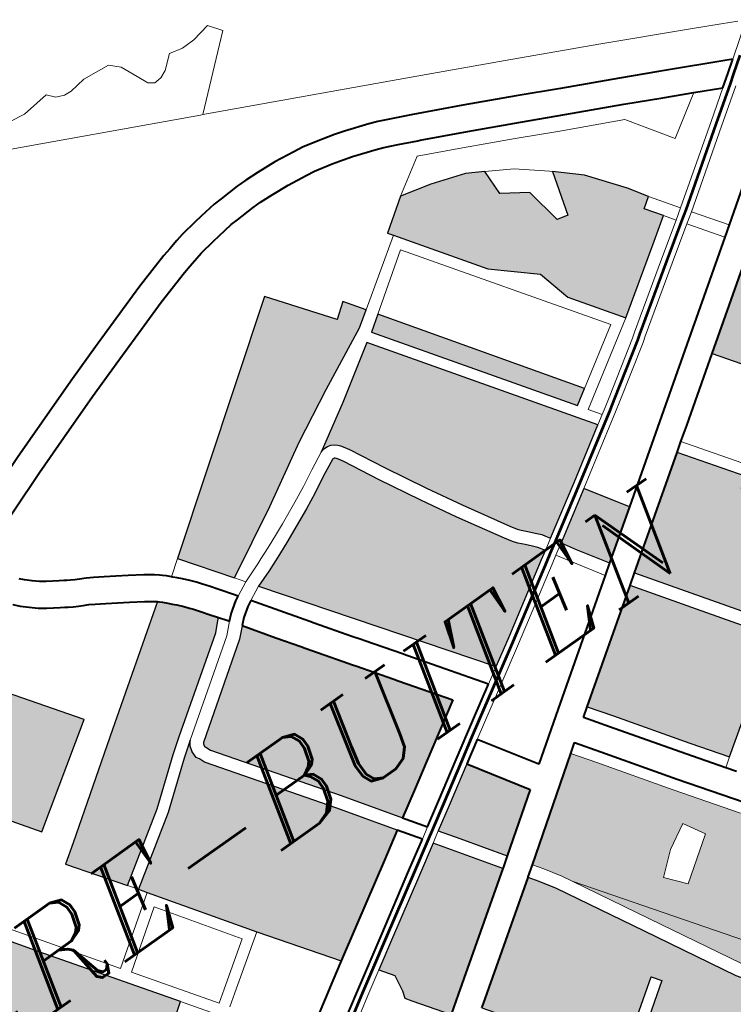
# Model space of a CAD drawing. Header units: metres. Extents: x 148316 to 148653, y 486436 to 486744.
# Tile 104 of 110: x 148550.18 to 148553.93, y 486728.67 to 486733.84. Entities that reach past the tile are written whole.
import ezdxf

# ---------------------------------------------------------------- set-up
doc = ezdxf.new("R2010")
doc.units = ezdxf.units.M
doc.header["$MEASUREMENT"] = 0
for name, color, linetype, lineweight in [('WVB-pen-brm-dik 018', 6, 'Continuous', 13), ('WVB-pen-brm-dik 050', 6, 'Continuous', 53), ('WVB-pen-dik 035', 1, 'Continuous', 40), ('WVB-raster-20%', 254, 'Continuous', 30), ('WVB-raster-60%', 253, 'Continuous', 30), ('WVB-tekst-dik 035', 1, 'Continuous', 40)]:
    doc.layers.add(name, color=color, linetype=linetype, lineweight=lineweight)
doc.styles.add('1 200   cursief   0.18', font='ITALICS.shx', dxfattribs={"height": 0.36})

# ---------------------------------------------------------------- blocks, each defined once
blk = doc.blocks.new('INZET')
at = {"layer": 'WVB-raster-20%'}
for points in [[(-0.045455, -0.030839), (-0.046384, -0.029553), (-0.040528, -0.025267), (-0.039317, -0.02687), (-0.038925, -0.026576), (-0.038558, -0.027104), (-0.038974, -0.027388), (-0.040621, -0.028202), (-0.042006, -0.028917), (-0.043615, -0.029844)], [(-0.033117, -0.031228), (-0.034045, -0.029904), (-0.034282, -0.028997), (-0.035325, -0.028078), (-0.036834, -0.025925), (-0.036932, -0.025785), (-0.036092, -0.025194), (-0.035254, -0.025397), (-0.034347, -0.025699), (-0.033907, -0.025955), (-0.03392, -0.026647), (-0.033261, -0.027087), (-0.033092, -0.028083), (-0.032795, -0.028147), (-0.032455, -0.026982), (-0.031829, -0.027553), (-0.031104, -0.02848), (-0.030786, -0.028981), (-0.031064, -0.029177), (-0.030752, -0.029619), (-0.031428, -0.030079)], [(-0.035489, -0.032374), (-0.038779, -0.027668), (-0.038369, -0.027378), (-0.035081, -0.032116)], [(-0.038086, -0.034803), (-0.03816, -0.034682), (-0.038219, -0.03459), (-0.038338, -0.034459), (-0.03847, -0.034316), (-0.038597, -0.034183), (-0.038664, -0.034095), (-0.038772, -0.033923), (-0.03947, -0.032746), (-0.03998, -0.03184), (-0.040566, -0.030756), (-0.041039, -0.029843), (-0.04113, -0.029689), (-0.041176, -0.029626), (-0.04122, -0.029572), (-0.041284, -0.029513), (-0.041375, -0.029462), (-0.041468, -0.029442), (-0.04158, -0.029438), (-0.041683, -0.029466), (-0.040464, -0.028738), (-0.03904, -0.027818), (-0.035349, -0.033098), (-0.036735, -0.033969)], [(-0.053449, -0.033334), (-0.05493, -0.031233), (-0.052337, -0.029459), (-0.050836, -0.03158)], [(-0.052432, -0.035796), (-0.053435, -0.034394), (-0.052946, -0.034048), (-0.050376, -0.032229), (-0.047468, -0.03017), (-0.047425, -0.030209), (-0.047368, -0.03026), (-0.04727, -0.030363), (-0.047187, -0.03045), (-0.0471, -0.03054), (-0.04698, -0.030676), (-0.046877, -0.030797), (-0.046808, -0.030882), (-0.046678, -0.031061), (-0.046552, -0.031233), (-0.0464, -0.031443), (-0.0465, -0.031537), (-0.046696, -0.031726), (-0.049053, -0.03339), (-0.049458, -0.033688), (-0.050628, -0.034607)], [(-0.029984, -0.035895), (-0.031818, -0.03331), (-0.029367, -0.031587), (-0.0278, -0.033811), (-0.027565, -0.034147)], [(-0.049006, -0.040662), (-0.050373, -0.038751), (-0.052118, -0.036236), (-0.052257, -0.03604), (-0.050452, -0.03485), (-0.049277, -0.033927), (-0.048875, -0.033632), (-0.048969, -0.033761), (-0.049013, -0.033917), (-0.049013, -0.034097), (-0.048966, -0.034179), (-0.048904, -0.034326), (-0.046777, -0.037323), (-0.045815, -0.038715), (-0.046545, -0.039162), (-0.048135, -0.040131)], [(-0.0372, -0.036233), (-0.037706, -0.035434), (-0.037931, -0.03506), (-0.036618, -0.03425), (-0.035923, -0.035335)], [(-0.034529, -0.040088), (-0.035019, -0.039393), (-0.035754, -0.038344), (-0.036817, -0.036825), (-0.03407, -0.034894), (-0.032961, -0.036463), (-0.033236, -0.036641), (-0.033123, -0.038508), (-0.033093, -0.039079)], [(-0.043851, -0.040941), (-0.044607, -0.03985), (-0.044948, -0.039357), (-0.044332, -0.038981), (-0.043318, -0.038358), (-0.042349, -0.039871)]]:
    blk.add_hatch(color=256, dxfattribs=at).paths.add_polyline_path(points)
at = {"layer": 'WVB-raster-20%', "extrusion": (0, 0, -1)}
for points in [[(0.041203, -0.03672), (0.040535, -0.036317), (0.038605, -0.035123), (0.038384, -0.034987), (0.038457, -0.034868), (0.038498, -0.034804), (0.038596, -0.034695), (0.038725, -0.034555), (0.038864, -0.03441), (0.038952, -0.034294), (0.039071, -0.034105), (0.039773, -0.032922), (0.040286, -0.032009), (0.040875, -0.03092), (0.041346, -0.030012), (0.041422, -0.029882), (0.041454, -0.02984), (0.041477, -0.029811), (0.041491, -0.029798), (0.041499, -0.029793), (0.041512, -0.029791), (0.04154, -0.029789), (0.041558, -0.029795), (0.041992, -0.030009), (0.042432, -0.030246), (0.042865, -0.030455), (0.043466, -0.03073), (0.043749, -0.030856), (0.044139, -0.031021), (0.044611, -0.031213), (0.045066, -0.031377)], [(0.045516, -0.038533), (0.044855, -0.038128), (0.043846, -0.037509), (0.042642, -0.036769), (0.043521, -0.035529), (0.04359, -0.035431), (0.044199, -0.034572), (0.044257, -0.034491), (0.044406, -0.03428), (0.045011, -0.03342), (0.04508, -0.033321), (0.045486, -0.032745), (0.046019, -0.031977), (0.046053, -0.032008), (0.04628, -0.032228), (0.048626, -0.033885), (0.048649, -0.033917), (0.048663, -0.033966), (0.048663, -0.034004), (0.048652, -0.034024), (0.048597, -0.034155), (0.04649, -0.037122)], [(0.056681, -0.041698), (0.053069, -0.039082), (0.055255, -0.035973), (0.056354, -0.034395), (0.06008, -0.036898), (0.059504, -0.037708), (0.057663, -0.040309)], [(0.037588, -0.042211), (0.034816, -0.040289), (0.035306, -0.039594), (0.036041, -0.038545), (0.037104, -0.037026), (0.039868, -0.03897), (0.039448, -0.039563), (0.038231, -0.041309)], [(0.047469, -0.043486), (0.047015, -0.043167), (0.044136, -0.041144), (0.044895, -0.040049), (0.045247, -0.03954), (0.046024, -0.040016), (0.047615, -0.040985), (0.048337, -0.041426), (0.04808, -0.041792), (0.048146, -0.042234), (0.048213, -0.042433), (0.048102, -0.042588)], [(0.042004, -0.050449), (0.04153, -0.050402), (0.040889, -0.050212), (0.039608, -0.0495), (0.039375, -0.04938), (0.040405, -0.047335), (0.040483, -0.047294), (0.040606, -0.047206), (0.040709, -0.047103), (0.040782, -0.046995), (0.042076, -0.044626), (0.043292, -0.042389), (0.043562, -0.041972), (0.043737, -0.041719), (0.046613, -0.043739), (0.046712, -0.043809), (0.044443, -0.04701), (0.042618, -0.045721), (0.042445, -0.045966), (0.044269, -0.047255)]]:
    blk.add_hatch(color=256, dxfattribs=at).paths.add_polyline_path(points)
h = blk.add_hatch(color=256, dxfattribs=at)
h.paths.add_polyline_path([(0.03989, -0.047109), (0.039811, -0.047086), (0.039732, -0.047064), (0.03962, -0.046993), (0.039582, -0.04697), (0.037366, -0.045408), (0.036939, -0.045144), (0.036721, -0.045001), (0.036871, -0.044914), (0.037236, -0.044662), (0.037567, -0.044354), (0.037844, -0.044086), (0.038209, -0.043579), (0.039293, -0.042058), (0.040512, -0.040311), (0.040931, -0.039719), (0.043452, -0.041516), (0.043271, -0.041777), (0.042991, -0.04221), (0.042849, -0.042471), (0.041768, -0.044459), (0.040482, -0.046813), (0.040437, -0.04688), (0.040379, -0.046938), (0.040298, -0.046996), (0.040194, -0.047051), (0.040117, -0.047081), (0.040058, -0.047097), (0.039957, -0.047109)])
h.paths.add_polyline_path([(0.04041, -0.044295), (0.039294, -0.043509), (0.039275, -0.043495), (0.039606, -0.042922), (0.040265, -0.043295), (0.040839, -0.04379)], flags=16)
at = {"layer": 'WVB-pen-brm-dik 018'}
for p, q in [((-0.039355, -0.020307), (-0.046798, -0.016794)), ((-0.043324, -0.017645), (-0.042885, -0.017712)), ((-0.042885, -0.017712), (-0.043324, -0.017645)), ((-0.042885, -0.017712), (-0.042125, -0.017628)), ((-0.042125, -0.017628), (-0.042885, -0.017712)), ((-0.042125, -0.017628), (-0.041956, -0.017831)), ((-0.041956, -0.017831), (-0.042125, -0.017628)), ((-0.041956, -0.017831), (-0.041736, -0.017915)), ((-0.041736, -0.017915), (-0.041956, -0.017831)), ((-0.041736, -0.017915), (-0.041534, -0.017932)), ((-0.041534, -0.017932), (-0.041736, -0.017915)), ((-0.041534, -0.017932), (-0.041078, -0.017865)), ((-0.041078, -0.017865), (-0.041534, -0.017932)), ((-0.041078, -0.017865), (-0.040342, -0.017943)), ((-0.040342, -0.017943), (-0.041078, -0.017865)), ((-0.040342, -0.017943), (-0.040106, -0.01818)), ((-0.040106, -0.01818), (-0.040342, -0.017943)), ((-0.040106, -0.01818), (-0.039903, -0.018619)), ((-0.039903, -0.018619), (-0.040106, -0.01818)), ((-0.039903, -0.018619), (-0.039768, -0.018923)), ((-0.039768, -0.018923), (-0.039903, -0.018619)), ((-0.03921, -0.018923), (-0.038856, -0.018619)), ((-0.038856, -0.018619), (-0.03921, -0.018923)), ((-0.038856, -0.018619), (-0.038501, -0.018704)), ((-0.038501, -0.018704), (-0.038856, -0.018619)), ((-0.038129, -0.018704), (-0.037623, -0.018602)), ((-0.037623, -0.018602), (-0.038129, -0.018704)), ((-0.037623, -0.018602), (-0.037369, -0.01894)), ((-0.037369, -0.01894), (-0.037623, -0.018602)), ((-0.038501, -0.018704), (-0.038129, -0.018704)), ((-0.038129, -0.018704), (-0.038501, -0.018704)), ((-0.039768, -0.018923), (-0.039616, -0.019025)), ((-0.039616, -0.019025), (-0.039768, -0.018923)), ((-0.039616, -0.019025), (-0.039413, -0.019008)), ((-0.039413, -0.019008), (-0.039616, -0.019025)), ((-0.039413, -0.019008), (-0.03921, -0.018923)), ((-0.03921, -0.018923), (-0.039413, -0.019008)), ((-0.037369, -0.01894), (-0.039077, -0.020438)), ((-0.039077, -0.020438), (-0.037369, -0.01894)), ((-0.039131, -0.020412), (-0.039355, -0.020307)), ((-0.039077, -0.020438), (-0.039131, -0.020412)), ((-0.039077, -0.020438), (-0.034044, -0.022813)), ((-0.039963, -0.022521), (-0.039435, -0.022494)), ((-0.039435, -0.022494), (-0.039157, -0.022494)), ((-0.039157, -0.022494), (-0.038773, -0.022512)), ((-0.041825, -0.022807), (-0.041554, -0.022737)), ((-0.041554, -0.022737), (-0.041343, -0.02269)), ((-0.041343, -0.02269), (-0.040875, -0.022614)), ((-0.040875, -0.022614), (-0.040661, -0.022588)), ((-0.040661, -0.022588), (-0.040194, -0.022525)), ((-0.040194, -0.022525), (-0.039963, -0.022521)), ((-0.038773, -0.022512), (-0.038251, -0.022548)), ((-0.038251, -0.022548), (-0.0377, -0.022622)), ((-0.0377, -0.022622), (-0.037421, -0.022659)), ((-0.037421, -0.022659), (-0.036884, -0.022785)), ((-0.043036, -0.023152), (-0.042057, -0.022864)), ((-0.042057, -0.022864), (-0.041825, -0.022807)), ((-0.036884, -0.022785), (-0.036566, -0.02287)), ((-0.036566, -0.02287), (-0.036298, -0.02295)), ((-0.036298, -0.02295), (-0.035667, -0.023164)), ((-0.034044, -0.022813), (-0.031785, -0.023884)), ((-0.04377, -0.023395), (-0.043036, -0.023152)), ((-0.040571, -0.023282), (-0.040776, -0.023307)), ((-0.040141, -0.023224), (-0.040571, -0.023282)), ((-0.039939, -0.02322), (-0.040141, -0.023224)), ((-0.039418, -0.023194), (-0.039939, -0.02322)), ((-0.039173, -0.023194), (-0.039418, -0.023194)), ((-0.038813, -0.023211), (-0.039173, -0.023194)), ((-0.038322, -0.023245), (-0.038813, -0.023211)), ((-0.037792, -0.023316), (-0.038322, -0.023245)), ((-0.035667, -0.023164), (-0.035435, -0.023251)), ((-0.035435, -0.023251), (-0.035069, -0.023411)), ((-0.044798, -0.023737), (-0.04377, -0.023395)), ((-0.041874, -0.02354), (-0.042828, -0.02382)), ((-0.041653, -0.023485), (-0.041874, -0.02354)), ((-0.041391, -0.023418), (-0.041653, -0.023485)), ((-0.041211, -0.023378), (-0.041391, -0.023418)), ((-0.040776, -0.023307), (-0.041211, -0.023378)), ((-0.037547, -0.023349), (-0.037792, -0.023316)), ((-0.037054, -0.023464), (-0.037547, -0.023349)), ((-0.036758, -0.023543), (-0.037054, -0.023464)), ((-0.035069, -0.023411), (-0.034578, -0.023636)), ((-0.045962, -0.024128), (-0.044837, -0.02375)), ((-0.044837, -0.02375), (-0.044798, -0.023737)), ((-0.036511, -0.023617), (-0.036758, -0.023543)), ((-0.035902, -0.023824), (-0.036511, -0.023617)), ((-0.034578, -0.023636), (-0.033368, -0.024201)), ((-0.042828, -0.02382), (-0.043549, -0.02406)), ((-0.035699, -0.0239), (-0.035902, -0.023824)), ((-0.035354, -0.024051), (-0.035699, -0.0239)), ((-0.03487, -0.024272), (-0.035354, -0.024051)), ((-0.031785, -0.023884), (-0.029531, -0.024965)), ((-0.047203, -0.024573), (-0.045962, -0.024128)), ((-0.043549, -0.02406), (-0.044575, -0.0244)), ((-0.034816, -0.024297), (-0.03487, -0.024272)), ((-0.033666, -0.024834), (-0.034816, -0.024297)), ((-0.033368, -0.024201), (-0.032088, -0.024808)), ((-0.048265, -0.024952), (-0.047203, -0.024573)), ((-0.044614, -0.024413), (-0.045732, -0.024789)), ((-0.044575, -0.0244), (-0.044614, -0.024413)), ((-0.045732, -0.024789), (-0.046967, -0.025232)), ((-0.036092, -0.025194), (-0.03512, -0.024596)), ((-0.03512, -0.024596), (-0.036092, -0.025194)), ((-0.03512, -0.024596), (-0.034027, -0.025106)), ((-0.034027, -0.025106), (-0.03512, -0.024596)), ((-0.032391, -0.02544), (-0.033666, -0.024834)), ((-0.032088, -0.024808), (-0.031023, -0.025324)), ((-0.029531, -0.024965), (-0.027281, -0.026056)), ((-0.046967, -0.025232), (-0.048025, -0.025609)), ((-0.046384, -0.029553), (-0.040528, -0.025267)), ((-0.040528, -0.025267), (-0.039317, -0.02687)), ((-0.036932, -0.025785), (-0.036092, -0.025194)), ((-0.036092, -0.025194), (-0.035254, -0.025397)), ((-0.034027, -0.025106), (-0.032753, -0.02571)), ((-0.032753, -0.02571), (-0.034027, -0.025106)), ((-0.031023, -0.025324), (-0.029604, -0.026)), ((-0.048025, -0.025609), (-0.049158, -0.026035)), ((-0.035254, -0.025397), (-0.034347, -0.025699)), ((-0.031326, -0.025955), (-0.032391, -0.02544)), ((-0.036834, -0.025925), (-0.036932, -0.025785)), ((-0.034347, -0.025699), (-0.033907, -0.025955)), ((-0.032753, -0.02571), (-0.031689, -0.026226)), ((-0.031689, -0.026226), (-0.032753, -0.02571)), ((-0.038558, -0.027104), (-0.036834, -0.025925)), ((-0.036834, -0.025925), (-0.038558, -0.027104)), ((-0.035325, -0.028078), (-0.036834, -0.025925)), ((-0.033907, -0.025955), (-0.03392, -0.026647)), ((-0.033239, -0.026344), (-0.033907, -0.025955)), ((-0.033907, -0.025955), (-0.033239, -0.026344)), ((-0.029907, -0.02663), (-0.031326, -0.025955)), ((-0.029604, -0.026), (-0.028665, -0.026457)), ((-0.027281, -0.026056), (-0.0266, -0.026389)), ((-0.038369, -0.027378), (-0.036906, -0.026344)), ((-0.036906, -0.026344), (-0.038369, -0.027378)), ((-0.036906, -0.026344), (-0.033543, -0.031143)), ((-0.033543, -0.031143), (-0.036906, -0.026344)), ((-0.032514, -0.026928), (-0.033239, -0.026344)), ((-0.033239, -0.026344), (-0.032514, -0.026928)), ((-0.031689, -0.026226), (-0.030119, -0.026973)), ((-0.030119, -0.026973), (-0.031689, -0.026226)), ((-0.039317, -0.02687), (-0.038925, -0.026576)), ((-0.038925, -0.026576), (-0.038558, -0.027104)), ((-0.028971, -0.027086), (-0.029907, -0.02663)), ((-0.028665, -0.026457), (-0.026889, -0.027324)), ((-0.0266, -0.026389), (-0.026203, -0.026584)), ((-0.03392, -0.026647), (-0.033261, -0.027087)), ((-0.026889, -0.027324), (-0.026001, -0.026683)), ((-0.038558, -0.027104), (-0.038974, -0.027388)), ((-0.033261, -0.027087), (-0.033092, -0.028083)), ((-0.032795, -0.028147), (-0.032455, -0.026982)), ((-0.032455, -0.026982), (-0.032514, -0.026928)), ((-0.032514, -0.026928), (-0.032455, -0.026982)), ((-0.032455, -0.026982), (-0.031829, -0.027553)), ((-0.030119, -0.026973), (-0.029331, -0.028147)), ((-0.029331, -0.028147), (-0.030119, -0.026973)), ((-0.02823, -0.027448), (-0.028971, -0.027086)), ((-0.038974, -0.027388), (-0.040621, -0.028202)), ((-0.038779, -0.027668), (-0.038369, -0.027378)), ((-0.038369, -0.027378), (-0.035081, -0.032116)), ((-0.050077, -0.027576), (-0.04998, -0.027677)), ((-0.04998, -0.027677), (-0.049833, -0.027816)), ((-0.035489, -0.032374), (-0.038779, -0.027668)), ((-0.031829, -0.027553), (-0.031104, -0.02848)), ((-0.029331, -0.028147), (-0.02823, -0.027448)), ((-0.02823, -0.027448), (-0.029331, -0.028147)), ((-0.027537, -0.027787), (-0.02823, -0.027448)), ((-0.049833, -0.027816), (-0.049686, -0.027939)), ((-0.040464, -0.028738), (-0.03904, -0.027818)), ((-0.03904, -0.027818), (-0.035349, -0.033098)), ((-0.028302, -0.028328), (-0.027537, -0.027787)), ((-0.027229, -0.027937), (-0.028149, -0.028588)), ((-0.050473, -0.028174), (-0.050611, -0.028031)), ((-0.050299, -0.028338), (-0.050473, -0.028174)), ((-0.049686, -0.027939), (-0.049539, -0.028044)), ((-0.049539, -0.028044), (-0.049255, -0.028228)), ((-0.034282, -0.028997), (-0.035325, -0.028078)), ((-0.033092, -0.028083), (-0.032795, -0.028147)), ((-0.050116, -0.028493), (-0.050299, -0.028338)), ((-0.049255, -0.028228), (-0.049154, -0.028294)), ((-0.049154, -0.028294), (-0.049088, -0.028337)), ((-0.049088, -0.028337), (-0.049, -0.028389)), ((-0.049, -0.028389), (-0.048898, -0.028445)), ((-0.048898, -0.028445), (-0.048791, -0.028501)), ((-0.040621, -0.028202), (-0.042006, -0.028917)), ((-0.03027, -0.029714), (-0.028302, -0.028328)), ((-0.049933, -0.028623), (-0.050116, -0.028493)), ((-0.049636, -0.028816), (-0.049933, -0.028623)), ((-0.048791, -0.028501), (-0.048632, -0.028582)), ((-0.048632, -0.028582), (-0.048473, -0.028682)), ((-0.048473, -0.028682), (-0.048235, -0.028829)), ((-0.031104, -0.02848), (-0.030786, -0.028981)), ((-0.028149, -0.028588), (-0.030097, -0.02996)), ((-0.049535, -0.028881), (-0.049636, -0.028816)), ((-0.049458, -0.028931), (-0.049535, -0.028881)), ((-0.049346, -0.028998), (-0.049458, -0.028931)), ((-0.048235, -0.028829), (-0.04797, -0.028994)), ((-0.042006, -0.028917), (-0.043615, -0.029844)), ((-0.041683, -0.029466), (-0.040464, -0.028738)), ((-0.049228, -0.029062), (-0.049346, -0.028998)), ((-0.049114, -0.029122), (-0.049228, -0.029062)), ((-0.048979, -0.029191), (-0.049114, -0.029122)), ((-0.048843, -0.029277), (-0.048979, -0.029191)), ((-0.04797, -0.028994), (-0.047696, -0.029165)), ((-0.047696, -0.029165), (-0.047351, -0.029393)), ((-0.034045, -0.029904), (-0.034282, -0.028997)), ((-0.030786, -0.028981), (-0.031064, -0.029177)), ((-0.031064, -0.029177), (-0.030752, -0.029619)), ((-0.030786, -0.028981), (-0.03027, -0.029714)), ((-0.03027, -0.029714), (-0.030786, -0.028981)), ((-0.052337, -0.029459), (-0.050836, -0.03158)), ((-0.048604, -0.029424), (-0.048843, -0.029277)), ((-0.04834, -0.029588), (-0.048604, -0.029424)), ((-0.047351, -0.029393), (-0.047125, -0.02955)), ((-0.041683, -0.029466), (-0.042153, -0.029698)), ((-0.042153, -0.029698), (-0.041683, -0.029466)), ((-0.04158, -0.029438), (-0.041683, -0.029466)), ((-0.041468, -0.029442), (-0.04158, -0.029438)), ((-0.041375, -0.029462), (-0.041468, -0.029442)), ((-0.041284, -0.029513), (-0.041375, -0.029462)), ((-0.029494, -0.030815), (-0.027561, -0.029456)), ((-0.048075, -0.029754), (-0.04834, -0.029588)), ((-0.047125, -0.02955), (-0.047021, -0.029631)), ((-0.047021, -0.029631), (-0.046956, -0.029689)), ((-0.046956, -0.029689), (-0.04688, -0.029757)), ((-0.046384, -0.029553), (-0.046791, -0.029851)), ((-0.046791, -0.029851), (-0.046384, -0.029553)), ((-0.045455, -0.030839), (-0.046384, -0.029553)), ((-0.042153, -0.029698), (-0.042591, -0.029934)), ((-0.042591, -0.029934), (-0.042153, -0.029698)), ((-0.04122, -0.029572), (-0.041284, -0.029513)), ((-0.041176, -0.029626), (-0.04122, -0.029572)), ((-0.04113, -0.029689), (-0.041176, -0.029626)), ((-0.041039, -0.029843), (-0.04113, -0.029689)), ((-0.030752, -0.029619), (-0.031428, -0.030079)), ((-0.030551, -0.029905), (-0.030752, -0.029619)), ((-0.030752, -0.029619), (-0.030551, -0.029905)), ((-0.030551, -0.029905), (-0.03027, -0.029714)), ((-0.047743, -0.029972), (-0.048075, -0.029754)), ((-0.04754, -0.030114), (-0.047743, -0.029972)), ((-0.04688, -0.029757), (-0.046791, -0.029851)), ((-0.046791, -0.029851), (-0.046764, -0.029879)), ((-0.046764, -0.029879), (-0.046681, -0.029965)), ((-0.046681, -0.029965), (-0.046584, -0.030067)), ((-0.043615, -0.029844), (-0.045455, -0.030839)), ((-0.042591, -0.029934), (-0.043014, -0.030138)), ((-0.043014, -0.030138), (-0.042591, -0.029934)), ((-0.041992, -0.030009), (-0.041558, -0.029795)), ((-0.041558, -0.029795), (-0.04154, -0.029789)), ((-0.04154, -0.029789), (-0.041512, -0.029791)), ((-0.041512, -0.029791), (-0.041499, -0.029793)), ((-0.041499, -0.029793), (-0.041491, -0.029798)), ((-0.041491, -0.029798), (-0.041477, -0.029811)), ((-0.041477, -0.029811), (-0.041454, -0.02984)), ((-0.041454, -0.02984), (-0.041422, -0.029882)), ((-0.041422, -0.029882), (-0.041346, -0.030012)), ((-0.040566, -0.030756), (-0.041039, -0.029843)), ((-0.033117, -0.031228), (-0.034045, -0.029904)), ((-0.031461, -0.030523), (-0.030551, -0.029905)), ((-0.030097, -0.02996), (-0.030378, -0.030151)), ((-0.030097, -0.02996), (-0.029494, -0.030815)), ((-0.029494, -0.030815), (-0.030097, -0.02996)), ((-0.050376, -0.032229), (-0.047468, -0.03017)), ((-0.04747, -0.030168), (-0.04754, -0.030114)), ((-0.047468, -0.03017), (-0.04747, -0.030168)), ((-0.046584, -0.030067), (-0.046452, -0.030217)), ((-0.046452, -0.030217), (-0.046339, -0.030349)), ((-0.043014, -0.030138), (-0.04361, -0.030411)), ((-0.04361, -0.030411), (-0.043014, -0.030138)), ((-0.042865, -0.030455), (-0.042432, -0.030246)), ((-0.042432, -0.030246), (-0.041992, -0.030009)), ((-0.041346, -0.030012), (-0.040875, -0.03092)), ((-0.031428, -0.030079), (-0.033117, -0.031228)), ((-0.030378, -0.030151), (-0.031293, -0.030772)), ((-0.029773, -0.031011), (-0.030378, -0.030151)), ((-0.030378, -0.030151), (-0.029773, -0.031011)), ((-0.046339, -0.030349), (-0.046252, -0.030457)), ((-0.046252, -0.030457), (-0.046112, -0.030649)), ((-0.04361, -0.030411), (-0.043889, -0.030535)), ((-0.043889, -0.030535), (-0.04361, -0.030411)), ((-0.043466, -0.03073), (-0.042865, -0.030455)), ((-0.03315, -0.031673), (-0.031461, -0.030523)), ((-0.046112, -0.030649), (-0.045986, -0.030821)), ((-0.044273, -0.030698), (-0.044597, -0.030829)), ((-0.044597, -0.030829), (-0.044273, -0.030698)), ((-0.043889, -0.030535), (-0.044273, -0.030698)), ((-0.044273, -0.030698), (-0.043889, -0.030535)), ((-0.043749, -0.030856), (-0.043466, -0.03073)), ((-0.03998, -0.03184), (-0.040566, -0.030756)), ((-0.031293, -0.030772), (-0.032978, -0.031918)), ((-0.045986, -0.030821), (-0.045699, -0.031218)), ((-0.045273, -0.03109), (-0.045455, -0.030839)), ((-0.045455, -0.030839), (-0.045273, -0.03109)), ((-0.044742, -0.030888), (-0.045273, -0.03109)), ((-0.045273, -0.03109), (-0.044742, -0.030888)), ((-0.044597, -0.030829), (-0.044742, -0.030888)), ((-0.044742, -0.030888), (-0.044597, -0.030829)), ((-0.044611, -0.031213), (-0.044139, -0.031021)), ((-0.044139, -0.031021), (-0.043749, -0.030856)), ((-0.040875, -0.03092), (-0.040286, -0.032009)), ((-0.032346, -0.03282), (-0.029773, -0.031011)), ((-0.029773, -0.031011), (-0.029494, -0.030815)), ((-0.053449, -0.033334), (-0.05493, -0.031233)), ((-0.045651, -0.031284), (-0.045781, -0.031351)), ((-0.045699, -0.031218), (-0.045685, -0.031237)), ((-0.045685, -0.031237), (-0.045651, -0.031284)), ((-0.045651, -0.031284), (-0.045273, -0.03109)), ((-0.045273, -0.03109), (-0.045651, -0.031284)), ((-0.045066, -0.031377), (-0.044611, -0.031213)), ((-0.033117, -0.031228), (-0.035316, -0.03262)), ((-0.035316, -0.03262), (-0.033117, -0.031228)), ((-0.033543, -0.031143), (-0.035081, -0.032116)), ((-0.035081, -0.032116), (-0.033543, -0.031143)), ((-0.0465, -0.031537), (-0.046696, -0.031726)), ((-0.0464, -0.031443), (-0.0465, -0.031537)), ((-0.046266, -0.031628), (-0.0464, -0.031443)), ((-0.046078, -0.031554), (-0.046222, -0.031688)), ((-0.045781, -0.031351), (-0.046078, -0.031554)), ((-0.045066, -0.031377), (-0.045448, -0.031573)), ((-0.045448, -0.031573), (-0.045066, -0.031377)), ((-0.041203, -0.03672), (-0.045066, -0.031377)), ((-0.055009, -0.035801), (-0.057879, -0.031679)), ((-0.057879, -0.031679), (-0.055009, -0.035801)), ((-0.050836, -0.03158), (-0.053449, -0.033334)), ((-0.046696, -0.031726), (-0.049053, -0.03339)), ((-0.046504, -0.031958), (-0.046294, -0.031754)), ((-0.046294, -0.031754), (-0.046504, -0.031958)), ((-0.046294, -0.031754), (-0.046222, -0.031688)), ((-0.046222, -0.031688), (-0.046294, -0.031754)), ((-0.046251, -0.031648), (-0.046266, -0.031628)), ((-0.046222, -0.031688), (-0.046251, -0.031648)), ((-0.045859, -0.031828), (-0.045602, -0.031652)), ((-0.045602, -0.031652), (-0.045448, -0.031573)), ((-0.045448, -0.031573), (-0.044912, -0.032344)), ((-0.034691, -0.032679), (-0.03329, -0.031768)), ((-0.03329, -0.031768), (-0.03315, -0.031673)), ((-0.048875, -0.033632), (-0.046504, -0.031958)), ((-0.046504, -0.031958), (-0.048875, -0.033632)), ((-0.04628, -0.032228), (-0.046053, -0.032008)), ((-0.046053, -0.032008), (-0.046019, -0.031977)), ((-0.046019, -0.031977), (-0.045859, -0.031828)), ((-0.040286, -0.032009), (-0.039773, -0.032922)), ((-0.03947, -0.032746), (-0.03998, -0.03184)), ((-0.033124, -0.032018), (-0.034519, -0.032925)), ((-0.032978, -0.031918), (-0.033124, -0.032018)), ((-0.052946, -0.034048), (-0.050376, -0.032229)), ((-0.048626, -0.033885), (-0.04628, -0.032228)), ((-0.035081, -0.032116), (-0.035489, -0.032374)), ((-0.044912, -0.032344), (-0.044508, -0.032919)), ((-0.038772, -0.033923), (-0.03947, -0.032746)), ((-0.035316, -0.03262), (-0.035094, -0.032938)), ((-0.035094, -0.032938), (-0.035316, -0.03262)), ((-0.035094, -0.032938), (-0.034929, -0.032834)), ((-0.034929, -0.032834), (-0.034691, -0.032679)), ((-0.033856, -0.033882), (-0.032346, -0.03282)), ((-0.044508, -0.032919), (-0.044439, -0.033017)), ((-0.044439, -0.033017), (-0.043835, -0.033876)), ((-0.039773, -0.032922), (-0.039071, -0.034105)), ((-0.034767, -0.033087), (-0.036618, -0.03425)), ((-0.035349, -0.033098), (-0.035094, -0.032938)), ((-0.034519, -0.032925), (-0.034767, -0.033087)), ((-0.031818, -0.03331), (-0.031942, -0.033397)), ((-0.029984, -0.035895), (-0.031818, -0.03331)), ((-0.049053, -0.03339), (-0.049458, -0.033688)), ((-0.031942, -0.033397), (-0.033454, -0.034461)), ((-0.049458, -0.033688), (-0.050628, -0.034607)), ((-0.049277, -0.033927), (-0.048875, -0.033632)), ((-0.048969, -0.033761), (-0.049013, -0.033917)), ((-0.048875, -0.033632), (-0.048969, -0.033761)), ((-0.048649, -0.033917), (-0.048626, -0.033885)), ((-0.043835, -0.033876), (-0.043686, -0.034086)), ((-0.035923, -0.035335), (-0.033856, -0.033882)), ((-0.053435, -0.034394), (-0.052946, -0.034048)), ((-0.050452, -0.03485), (-0.049277, -0.033927)), ((-0.049013, -0.033917), (-0.049013, -0.034097)), ((-0.049013, -0.034097), (-0.048966, -0.034179)), ((-0.048663, -0.033966), (-0.048649, -0.033917)), ((-0.048663, -0.034004), (-0.048663, -0.033966)), ((-0.048652, -0.034024), (-0.048663, -0.034004)), ((-0.048597, -0.034155), (-0.048652, -0.034024)), ((-0.043686, -0.034086), (-0.043628, -0.034168)), ((-0.039071, -0.034105), (-0.038952, -0.034294)), ((-0.038664, -0.034095), (-0.038772, -0.033923)), ((-0.038597, -0.034183), (-0.038664, -0.034095)), ((-0.056354, -0.034395), (-0.055255, -0.035973)), ((-0.052432, -0.035796), (-0.053435, -0.034394)), ((-0.048966, -0.034179), (-0.048904, -0.034326)), ((-0.048904, -0.034326), (-0.046777, -0.037323)), ((-0.04649, -0.037122), (-0.048597, -0.034155)), ((-0.043628, -0.034168), (-0.043019, -0.035026)), ((-0.038952, -0.034294), (-0.038864, -0.03441)), ((-0.03847, -0.034316), (-0.038597, -0.034183)), ((-0.038338, -0.034459), (-0.03847, -0.034316)), ((-0.036618, -0.03425), (-0.035923, -0.035335)), ((-0.050628, -0.034607), (-0.052432, -0.035796)), ((-0.038864, -0.03441), (-0.038725, -0.034555)), ((-0.038725, -0.034555), (-0.038596, -0.034695)), ((-0.038219, -0.03459), (-0.038338, -0.034459)), ((-0.03816, -0.034682), (-0.038219, -0.03459)), ((-0.033454, -0.034461), (-0.033825, -0.034721)), ((-0.052257, -0.03604), (-0.050452, -0.03485)), ((-0.038596, -0.034695), (-0.038498, -0.034804)), ((-0.038498, -0.034804), (-0.038457, -0.034868)), ((-0.038457, -0.034868), (-0.038384, -0.034987)), ((-0.038384, -0.034987), (-0.038086, -0.034803)), ((-0.038086, -0.034803), (-0.03816, -0.034682)), ((-0.033825, -0.034721), (-0.03407, -0.034894)), ((-0.03407, -0.034894), (-0.032961, -0.036463)), ((-0.033825, -0.034721), (-0.031525, -0.037978)), ((-0.031525, -0.037978), (-0.033825, -0.034721)), ((-0.043019, -0.035026), (-0.042949, -0.035124)), ((-0.042949, -0.035124), (-0.041634, -0.03698)), ((-0.037931, -0.03506), (-0.038229, -0.035244)), ((-0.037706, -0.035434), (-0.037931, -0.03506)), ((-0.038447, -0.035379), (-0.040379, -0.036573)), ((-0.038229, -0.035244), (-0.038447, -0.035379)), ((-0.038003, -0.035618), (-0.038229, -0.035244)), ((-0.038229, -0.035244), (-0.038003, -0.035618)), ((-0.0372, -0.036233), (-0.037706, -0.035434)), ((-0.037487, -0.036435), (-0.038003, -0.035618)), ((-0.038003, -0.035618), (-0.037487, -0.036435)), ((-0.053843, -0.037459), (-0.055009, -0.035801)), ((-0.055009, -0.035801), (-0.053843, -0.037459)), ((-0.052432, -0.035796), (-0.052257, -0.03604)), ((-0.052257, -0.03604), (-0.052432, -0.035796)), ((-0.055255, -0.035973), (-0.053069, -0.039082)), ((-0.052118, -0.036236), (-0.052257, -0.03604)), ((-0.052118, -0.036236), (-0.053843, -0.037459)), ((-0.053843, -0.037459), (-0.052118, -0.036236)), ((-0.050373, -0.038751), (-0.052118, -0.036236)), ((-0.040521, -0.038568), (-0.037487, -0.036435)), ((-0.037487, -0.036435), (-0.0372, -0.036233)), ((-0.052191, -0.036656), (-0.053671, -0.037705)), ((-0.052191, -0.036656), (-0.053671, -0.037705)), ((-0.05079, -0.038676), (-0.052191, -0.036656)), ((-0.05079, -0.038676), (-0.052191, -0.036656)), ((-0.041634, -0.03698), (-0.041203, -0.03672)), ((-0.040379, -0.036573), (-0.041027, -0.036964)), ((-0.041027, -0.036964), (-0.042311, -0.037739)), ((-0.036817, -0.036825), (-0.037104, -0.037026)), ((-0.035754, -0.038344), (-0.036817, -0.036825)), ((-0.045516, -0.038533), (-0.04649, -0.037122)), ((-0.037104, -0.037026), (-0.036041, -0.038545)), ((-0.046777, -0.037323), (-0.045815, -0.038715)), ((-0.053671, -0.037705), (-0.052264, -0.039705)), ((-0.053671, -0.037705), (-0.052264, -0.039705)), ((-0.042311, -0.037739), (-0.042722, -0.037992)), ((-0.042722, -0.037992), (-0.041778, -0.039464)), ((-0.045118, -0.03911), (-0.045516, -0.038533)), ((-0.036041, -0.038545), (-0.035306, -0.039594)), ((-0.035019, -0.039393), (-0.035754, -0.038344)), ((-0.051943, -0.039479), (-0.05079, -0.038676)), ((-0.051943, -0.039479), (-0.05079, -0.038676)), ((-0.050373, -0.038751), (-0.051771, -0.039725)), ((-0.051771, -0.039725), (-0.050373, -0.038751)), ((-0.049006, -0.040662), (-0.050373, -0.038751)), ((-0.045815, -0.038715), (-0.045417, -0.039292)), ((-0.041778, -0.039464), (-0.040521, -0.038568)), ((-0.039868, -0.03897), (-0.040114, -0.039143)), ((-0.039448, -0.039563), (-0.039868, -0.03897)), ((-0.053069, -0.039082), (-0.056681, -0.041698)), ((-0.05251, -0.039878), (-0.053069, -0.039082)), ((-0.053069, -0.039082), (-0.05251, -0.039878)), ((-0.045417, -0.039292), (-0.045118, -0.03911)), ((-0.040114, -0.039143), (-0.039694, -0.039736)), ((-0.052264, -0.039705), (-0.051943, -0.039479)), ((-0.052264, -0.039705), (-0.051943, -0.039479)), ((-0.044948, -0.039357), (-0.045247, -0.03954)), ((-0.045247, -0.03954), (-0.044895, -0.040049)), ((-0.044607, -0.03985), (-0.044948, -0.039357)), ((-0.040686, -0.039545), (-0.040931, -0.039719)), ((-0.040267, -0.040138), (-0.040686, -0.039545)), ((-0.038231, -0.041309), (-0.039448, -0.039563)), ((-0.051771, -0.039725), (-0.052092, -0.039951)), ((-0.052092, -0.039951), (-0.051771, -0.039725)), ((-0.040931, -0.039719), (-0.040512, -0.040311)), ((-0.039694, -0.039736), (-0.038476, -0.041482)), ((-0.044895, -0.040049), (-0.044136, -0.041144)), ((-0.043851, -0.040941), (-0.044607, -0.03985)), ((-0.040512, -0.040311), (-0.039293, -0.042058)), ((-0.039048, -0.041885), (-0.040267, -0.040138)), ((-0.034816, -0.040289), (-0.037588, -0.042211)), ((-0.049487, -0.040956), (-0.049006, -0.040662)), ((-0.050377, -0.041505), (-0.049487, -0.040956)), ((-0.044127, -0.041138), (-0.043851, -0.040941)), ((-0.044136, -0.041144), (-0.044127, -0.041138)), ((-0.037588, -0.042211), (-0.038231, -0.041309)), ((-0.048337, -0.041426), (-0.048964, -0.041808)), ((-0.04808, -0.041792), (-0.048337, -0.041426)), ((-0.043452, -0.041516), (-0.043723, -0.041709)), ((-0.043271, -0.041777), (-0.043452, -0.041516)), ((-0.038476, -0.041482), (-0.037834, -0.042382)), ((-0.048964, -0.041808), (-0.049834, -0.042345)), ((-0.048146, -0.042234), (-0.04808, -0.041792)), ((-0.043723, -0.041709), (-0.043737, -0.041719)), ((-0.043737, -0.041719), (-0.043562, -0.041972)), ((-0.042991, -0.04221), (-0.043271, -0.041777)), ((-0.037965, -0.043404), (-0.039048, -0.041885)), ((-0.043562, -0.041972), (-0.043292, -0.042389)), ((-0.039293, -0.042058), (-0.038209, -0.043579)), ((-0.048213, -0.042433), (-0.048146, -0.042234)), ((-0.043292, -0.042389), (-0.042076, -0.044626)), ((-0.042849, -0.042471), (-0.042991, -0.04221)), ((-0.037588, -0.042211), (-0.037834, -0.042382)), ((-0.037834, -0.042382), (-0.037588, -0.042211)), ((-0.037834, -0.042382), (-0.03766, -0.042626)), ((-0.048102, -0.042588), (-0.048213, -0.042433)), ((-0.047469, -0.043486), (-0.048102, -0.042588)), ((-0.03962, -0.046993), (-0.042849, -0.042471)), ((-0.042849, -0.042471), (-0.041768, -0.044459)), ((-0.041768, -0.044459), (-0.042849, -0.042471)), ((-0.039606, -0.042922), (-0.040265, -0.043295)), ((-0.039275, -0.043495), (-0.039606, -0.042922)), ((-0.040265, -0.043295), (-0.040839, -0.04379)), ((-0.04041, -0.044295), (-0.039294, -0.043509)), ((-0.039294, -0.043509), (-0.039275, -0.043495)), ((-0.040839, -0.04379), (-0.04041, -0.044295)), ((-0.041768, -0.044459), (-0.040482, -0.046813)), ((-0.040482, -0.046813), (-0.041768, -0.044459)), ((-0.042076, -0.044626), (-0.040782, -0.046995)), ((-0.042618, -0.045721), (-0.044443, -0.04701)), ((-0.042445, -0.045966), (-0.042618, -0.045721)), ((-0.044269, -0.047255), (-0.042445, -0.045966))]:
    blk.add_line(p, q, dxfattribs=at)
at = {"layer": 'WVB-pen-brm-dik 050'}
for p, q in [((-0.030463, -0.030026), (-0.030184, -0.029837)), ((-0.038308, -0.035116), (-0.03801, -0.034933)), ((-0.043397, -0.03823), (-0.0428, -0.037864)), ((-0.045325, -0.039412), (-0.045026, -0.039229))]:
    blk.add_line(p, q, dxfattribs=at)
at = {"layer": 'WVB-pen-brm-dik 050', "flags": 128}
for points in [[(-0.027316, -0.027815), (-0.027108, -0.027667), (-0.026671, -0.027352)], [(-0.028236, -0.028465), (-0.027316, -0.027815)], [(-0.030184, -0.029837), (-0.028235, -0.028465)], [(-0.033063, -0.031794), (-0.031377, -0.030648), (-0.030463, -0.030026)], [(-0.034601, -0.0328), (-0.033207, -0.031893), (-0.033063, -0.031794)], [(-0.036698, -0.034123), (-0.034848, -0.03296), (-0.034601, -0.0328)], [(-0.03801, -0.034933), (-0.036697, -0.034122)], [(-0.041104, -0.036836), (-0.040457, -0.036445), (-0.038526, -0.035251), (-0.038308, -0.035116)], [(-0.0428, -0.037864), (-0.042389, -0.037611), (-0.041104, -0.036836)], [(-0.045026, -0.039229), (-0.044411, -0.038853), (-0.043397, -0.03823)], [(-0.048416, -0.041298), (-0.047693, -0.040857), (-0.046102, -0.039888), (-0.045325, -0.039412)], [(-0.050289, -0.042473), (-0.049915, -0.042219), (-0.049043, -0.041681), (-0.048416, -0.041298)]]:
    blk.add_lwpolyline(points, dxfattribs=at)
at = {"layer": 'WVB-pen-dik 035', "flags": 128}
for points in [[(-0.034578, -0.023636), (-0.035069, -0.023411), (-0.035435, -0.023251), (-0.035667, -0.023164), (-0.036298, -0.02295), (-0.036566, -0.02287), (-0.036884, -0.022785), (-0.037421, -0.022659), (-0.0377, -0.022622), (-0.038251, -0.022548), (-0.038773, -0.022512), (-0.039157, -0.022494), (-0.039435, -0.022494), (-0.039963, -0.022521), (-0.040194, -0.022525), (-0.040661, -0.022588), (-0.040875, -0.022614), (-0.041343, -0.02269), (-0.041554, -0.022737), (-0.041825, -0.022807), (-0.042057, -0.022864), (-0.043036, -0.023152), (-0.04377, -0.023395), (-0.044798, -0.023737)], [(-0.044575, -0.0244), (-0.043549, -0.02406), (-0.042828, -0.02382), (-0.041874, -0.02354), (-0.041653, -0.023485), (-0.041391, -0.023418), (-0.041211, -0.023378), (-0.040776, -0.023307), (-0.040571, -0.023282), (-0.040141, -0.023224), (-0.039939, -0.02322), (-0.039418, -0.023194), (-0.039173, -0.023194), (-0.038813, -0.023211), (-0.038322, -0.023245), (-0.037792, -0.023316), (-0.037547, -0.023349), (-0.037054, -0.023464), (-0.036758, -0.023543), (-0.036511, -0.023617), (-0.035902, -0.023824), (-0.035699, -0.0239), (-0.035354, -0.024051), (-0.03487, -0.024272)], [(-0.044798, -0.023737), (-0.044837, -0.02375), (-0.045962, -0.024128), (-0.047203, -0.024573), (-0.048265, -0.024952), (-0.049406, -0.02538), (-0.049869, -0.025558)], [(-0.026889, -0.027324), (-0.028665, -0.026457), (-0.029604, -0.026), (-0.031023, -0.025324), (-0.032088, -0.024808), (-0.033368, -0.024201), (-0.034578, -0.023636)], [(-0.03487, -0.024272), (-0.034816, -0.024297)], [(-0.034816, -0.024297), (-0.033666, -0.024834), (-0.032391, -0.02544), (-0.031326, -0.025955), (-0.029907, -0.02663), (-0.028971, -0.027086), (-0.02823, -0.027448)], [(-0.049617, -0.026211), (-0.049158, -0.026035), (-0.048025, -0.025609), (-0.046967, -0.025232), (-0.045732, -0.024789), (-0.044614, -0.024413), (-0.044575, -0.0244)], [(-0.046791, -0.029851), (-0.04688, -0.029757), (-0.046956, -0.029689), (-0.047021, -0.029631), (-0.047125, -0.02955), (-0.047351, -0.029393), (-0.047696, -0.029165), (-0.04797, -0.028994), (-0.048235, -0.028829), (-0.048473, -0.028682), (-0.048632, -0.028582), (-0.048791, -0.028501), (-0.048898, -0.028445), (-0.049, -0.028389), (-0.049088, -0.028337), (-0.049154, -0.028294), (-0.049255, -0.028228), (-0.049539, -0.028044), (-0.049686, -0.027939), (-0.049833, -0.027816), (-0.04998, -0.027677), (-0.050077, -0.027576)], [(-0.050611, -0.028031), (-0.050473, -0.028174), (-0.050299, -0.028338), (-0.050116, -0.028493), (-0.049933, -0.028623), (-0.049636, -0.028816), (-0.049535, -0.028881), (-0.049458, -0.028931), (-0.049346, -0.028998), (-0.049228, -0.029062), (-0.049114, -0.029122), (-0.048979, -0.029191), (-0.048843, -0.029277), (-0.048604, -0.029424), (-0.04834, -0.029588), (-0.048075, -0.029754), (-0.047743, -0.029972), (-0.04754, -0.030114), (-0.04747, -0.030168), (-0.047468, -0.03017)], [(-0.027537, -0.027787), (-0.027195, -0.027545), (-0.026889, -0.027324)], [(-0.02823, -0.027448), (-0.027537, -0.027787)], [(-0.027561, -0.029456), (-0.029494, -0.030815)], [(-0.045651, -0.031284), (-0.045685, -0.031237), (-0.045699, -0.031218), (-0.045986, -0.030821), (-0.046112, -0.030649), (-0.046252, -0.030457), (-0.046339, -0.030349), (-0.046452, -0.030217), (-0.046584, -0.030067), (-0.046681, -0.029965), (-0.046764, -0.029879), (-0.046791, -0.029851)], [(-0.047468, -0.03017), (-0.047425, -0.030209), (-0.047368, -0.03026), (-0.04727, -0.030363), (-0.047187, -0.03045), (-0.0471, -0.03054), (-0.04698, -0.030676), (-0.046877, -0.030797), (-0.046808, -0.030882), (-0.046678, -0.031061), (-0.046552, -0.031233), (-0.0464, -0.031443)], [(-0.029773, -0.031011), (-0.032346, -0.03282)], [(-0.029494, -0.030815), (-0.029773, -0.031011)], [(-0.046222, -0.031688), (-0.046078, -0.031554), (-0.045781, -0.031351), (-0.045651, -0.031284)], [(-0.0464, -0.031443), (-0.046266, -0.031628), (-0.046251, -0.031648), (-0.046222, -0.031688)], [(-0.045448, -0.031573), (-0.045602, -0.031652), (-0.045859, -0.031828), (-0.046019, -0.031977)], [(-0.041634, -0.03698), (-0.042949, -0.035124), (-0.043019, -0.035026), (-0.043628, -0.034168), (-0.043686, -0.034086), (-0.043835, -0.033876), (-0.044439, -0.033017), (-0.044508, -0.032919), (-0.044912, -0.032344), (-0.045448, -0.031573)], [(-0.031818, -0.03331), (-0.029367, -0.031587)], [(-0.046019, -0.031977), (-0.045486, -0.032745), (-0.04508, -0.033321), (-0.045011, -0.03342), (-0.044406, -0.03428), (-0.044257, -0.034491), (-0.044199, -0.034572), (-0.04359, -0.035431), (-0.043521, -0.035529), (-0.042642, -0.036769)], [(-0.032346, -0.03282), (-0.033856, -0.033882)], [(-0.031942, -0.033397), (-0.031818, -0.03331)], [(-0.033454, -0.034461), (-0.031942, -0.033397)], [(-0.033856, -0.033882), (-0.035923, -0.035335)], [(-0.033825, -0.034721), (-0.033454, -0.034461)], [(-0.036817, -0.036825), (-0.03407, -0.034894)], [(-0.03407, -0.034894), (-0.033825, -0.034721)], [(-0.035923, -0.035335), (-0.0372, -0.036233)], [(-0.037487, -0.036435), (-0.040521, -0.038568)], [(-0.0372, -0.036233), (-0.037487, -0.036435)], [(-0.042642, -0.036769), (-0.043846, -0.037509)], [(-0.04348, -0.038105), (-0.042467, -0.037483), (-0.041634, -0.03698)], [(-0.037104, -0.037026), (-0.036817, -0.036825)], [(-0.039868, -0.03897), (-0.037104, -0.037026)], [(-0.043846, -0.037509), (-0.044855, -0.038128), (-0.045516, -0.038533)], [(-0.042722, -0.037992), (-0.043318, -0.038358)], [(-0.041778, -0.039464), (-0.042722, -0.037992)], [(-0.045118, -0.03911), (-0.044489, -0.038725), (-0.04348, -0.038105)], [(-0.045516, -0.038533), (-0.045118, -0.03911)], [(-0.043318, -0.038358), (-0.042349, -0.039871)], [(-0.045815, -0.038715), (-0.046545, -0.039162), (-0.048135, -0.040131), (-0.049006, -0.040662)], [(-0.045417, -0.039292), (-0.045815, -0.038715)], [(-0.040521, -0.038568), (-0.041778, -0.039464)], [(-0.040114, -0.039143), (-0.039868, -0.03897)], [(-0.052773, -0.044184), (-0.052179, -0.043694), (-0.050725, -0.042586), (-0.049997, -0.042093), (-0.049121, -0.041553), (-0.047771, -0.040729), (-0.046181, -0.03976), (-0.045417, -0.039292)], [(-0.037834, -0.042382), (-0.038476, -0.041482), (-0.039694, -0.039736), (-0.040114, -0.039143)], [(-0.040931, -0.039719), (-0.040686, -0.039545)], [(-0.040686, -0.039545), (-0.040267, -0.040138), (-0.039048, -0.041885), (-0.037965, -0.043404), (-0.037616, -0.043889), (-0.037361, -0.044137), (-0.037048, -0.044428), (-0.036711, -0.04466), (-0.036439, -0.044818)], [(-0.043452, -0.041516), (-0.040931, -0.039719)], [(-0.042349, -0.039871), (-0.043851, -0.040941)], [(-0.049006, -0.040662), (-0.049487, -0.040956), (-0.050377, -0.041505), (-0.050798, -0.041791)], [(-0.043851, -0.040941), (-0.044127, -0.041138), (-0.044136, -0.041144)], [(-0.044136, -0.041144), (-0.047015, -0.043167), (-0.047469, -0.043486)], [(-0.043737, -0.041719), (-0.043723, -0.041709), (-0.043452, -0.041516)], [(-0.046712, -0.043809), (-0.046613, -0.043739), (-0.043737, -0.041719)], [(-0.03766, -0.042626), (-0.037834, -0.042382)]]:
    blk.add_lwpolyline(points, dxfattribs=at)
at = {"layer": 'WVB-raster-20%', "flags": 128}
for points in [[(-0.045455, -0.030839), (-0.043615, -0.029844), (-0.042006, -0.028917), (-0.040621, -0.028202), (-0.038974, -0.027388), (-0.038558, -0.027104), (-0.038925, -0.026576), (-0.039317, -0.02687), (-0.040528, -0.025267), (-0.046384, -0.029553)], [(-0.030786, -0.028981), (-0.031104, -0.02848), (-0.031829, -0.027553), (-0.032455, -0.026982), (-0.032795, -0.028147), (-0.033092, -0.028083), (-0.033261, -0.027087), (-0.03392, -0.026647), (-0.033907, -0.025955), (-0.034347, -0.025699), (-0.035254, -0.025397), (-0.036092, -0.025194), (-0.036932, -0.025785), (-0.036834, -0.025925), (-0.035325, -0.028078), (-0.034282, -0.028997), (-0.034045, -0.029904), (-0.033117, -0.031228), (-0.031428, -0.030079), (-0.030752, -0.029619), (-0.031064, -0.029177)], [(-0.035081, -0.032116), (-0.038369, -0.027378), (-0.038779, -0.027668), (-0.035489, -0.032374)], [(-0.035349, -0.033098), (-0.03904, -0.027818), (-0.040464, -0.028738), (-0.041683, -0.029466), (-0.04158, -0.029438), (-0.041468, -0.029442), (-0.041375, -0.029462), (-0.041284, -0.029513), (-0.04122, -0.029572), (-0.041176, -0.029626), (-0.04113, -0.029689), (-0.041039, -0.029843), (-0.040566, -0.030756), (-0.03998, -0.03184), (-0.03947, -0.032746), (-0.038772, -0.033923), (-0.038664, -0.034095), (-0.038597, -0.034183), (-0.03847, -0.034316), (-0.038338, -0.034459), (-0.038219, -0.03459), (-0.03816, -0.034682), (-0.038086, -0.034803), (-0.036735, -0.033969)], [(-0.050836, -0.03158), (-0.052337, -0.029459), (-0.05493, -0.031233), (-0.053449, -0.033334)], [(-0.038384, -0.034987), (-0.038457, -0.034868), (-0.038498, -0.034804), (-0.038596, -0.034695), (-0.038725, -0.034555), (-0.038864, -0.03441), (-0.038952, -0.034294), (-0.039071, -0.034105), (-0.039773, -0.032922), (-0.040286, -0.032009), (-0.040875, -0.03092), (-0.041346, -0.030012), (-0.041422, -0.029882), (-0.041454, -0.02984), (-0.041477, -0.029811), (-0.041491, -0.029798), (-0.041499, -0.029793), (-0.041512, -0.029791), (-0.04154, -0.029789), (-0.041558, -0.029795), (-0.041992, -0.030009), (-0.042432, -0.030246), (-0.042865, -0.030455), (-0.043466, -0.03073), (-0.043749, -0.030856), (-0.044139, -0.031021), (-0.044611, -0.031213), (-0.045066, -0.031377), (-0.041203, -0.03672), (-0.040535, -0.036317), (-0.038605, -0.035123)], [(-0.049053, -0.03339), (-0.046696, -0.031726), (-0.0465, -0.031537), (-0.0464, -0.031443), (-0.046552, -0.031233), (-0.046678, -0.031061), (-0.046808, -0.030882), (-0.046877, -0.030797), (-0.04698, -0.030676), (-0.0471, -0.03054), (-0.047187, -0.03045), (-0.04727, -0.030363), (-0.047368, -0.03026), (-0.047425, -0.030209), (-0.047468, -0.03017), (-0.050376, -0.032229), (-0.052946, -0.034048), (-0.053435, -0.034394), (-0.052432, -0.035796), (-0.050628, -0.034607), (-0.049458, -0.033688)], [(-0.029984, -0.035895), (-0.027565, -0.034147), (-0.0278, -0.033811), (-0.029367, -0.031587), (-0.031818, -0.03331)], [(-0.042642, -0.036769), (-0.043521, -0.035529), (-0.04359, -0.035431), (-0.044199, -0.034572), (-0.044257, -0.034491), (-0.044406, -0.03428), (-0.045011, -0.03342), (-0.04508, -0.033321), (-0.045486, -0.032745), (-0.046019, -0.031977), (-0.046053, -0.032008), (-0.04628, -0.032228), (-0.048626, -0.033885), (-0.048649, -0.033917), (-0.048663, -0.033966), (-0.048663, -0.034004), (-0.048652, -0.034024), (-0.048597, -0.034155), (-0.04649, -0.037122), (-0.045516, -0.038533), (-0.044855, -0.038128), (-0.043846, -0.037509)], [(-0.045815, -0.038715), (-0.046777, -0.037323), (-0.048904, -0.034326), (-0.048966, -0.034179), (-0.049013, -0.034097), (-0.049013, -0.033917), (-0.048969, -0.033761), (-0.048875, -0.033632), (-0.049277, -0.033927), (-0.050452, -0.03485), (-0.052257, -0.03604), (-0.052118, -0.036236), (-0.050373, -0.038751), (-0.049006, -0.040662), (-0.048135, -0.040131), (-0.046545, -0.039162)], [(-0.053069, -0.039082), (-0.055255, -0.035973), (-0.056354, -0.034395), (-0.06008, -0.036898), (-0.059504, -0.037708), (-0.057663, -0.040309), (-0.056681, -0.041698)], [(-0.035923, -0.035335), (-0.036618, -0.03425), (-0.037931, -0.03506), (-0.037706, -0.035434), (-0.0372, -0.036233)], [(-0.033093, -0.039079), (-0.033123, -0.038508), (-0.033236, -0.036641), (-0.032961, -0.036463), (-0.03407, -0.034894), (-0.036817, -0.036825), (-0.035754, -0.038344), (-0.035019, -0.039393), (-0.034529, -0.040088)], [(-0.034816, -0.040289), (-0.035306, -0.039594), (-0.036041, -0.038545), (-0.037104, -0.037026), (-0.039868, -0.03897), (-0.039448, -0.039563), (-0.038231, -0.041309), (-0.037588, -0.042211)], [(-0.042349, -0.039871), (-0.043318, -0.038358), (-0.044332, -0.038981), (-0.044948, -0.039357), (-0.044607, -0.03985), (-0.043851, -0.040941)], [(-0.047469, -0.043486), (-0.047015, -0.043167), (-0.044136, -0.041144), (-0.044895, -0.040049), (-0.045247, -0.03954), (-0.046024, -0.040016), (-0.047615, -0.040985), (-0.048337, -0.041426), (-0.04808, -0.041792), (-0.048146, -0.042234), (-0.048213, -0.042433), (-0.048102, -0.042588)], [(-0.040405, -0.047335), (-0.040483, -0.047294), (-0.040606, -0.047206), (-0.040709, -0.047103), (-0.040782, -0.046995), (-0.042076, -0.044626), (-0.043292, -0.042389), (-0.043562, -0.041972), (-0.043737, -0.041719), (-0.046613, -0.043739), (-0.046712, -0.043809), (-0.044443, -0.04701), (-0.042618, -0.045721), (-0.042445, -0.045966), (-0.044269, -0.047255), (-0.042004, -0.050449), (-0.04153, -0.050402), (-0.040889, -0.050212), (-0.039608, -0.0495), (-0.039375, -0.04938)]]:
    blk.add_lwpolyline(points, close=True, dxfattribs=at)
at = {"layer": 'WVB-tekst-dik 035', "style": '1 200   cursief   0.18'}
blk.add_text('ALMERE-BUITEN', height=0.0024, dxfattribs=at).set_placement((-0.065377, -0.037383))

msp = doc.modelspace()

# ---------------------------------------------------------------- block references
at = {"layer": 'WVB-raster-60%', "xscale": 200, "yscale": 200, "zscale": 200, "rotation": 35.4407035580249}
msp.add_blockref('INZET', (148555.136, 486741.2042), dxfattribs=at)

doc.saveas('drawing.dxf')
